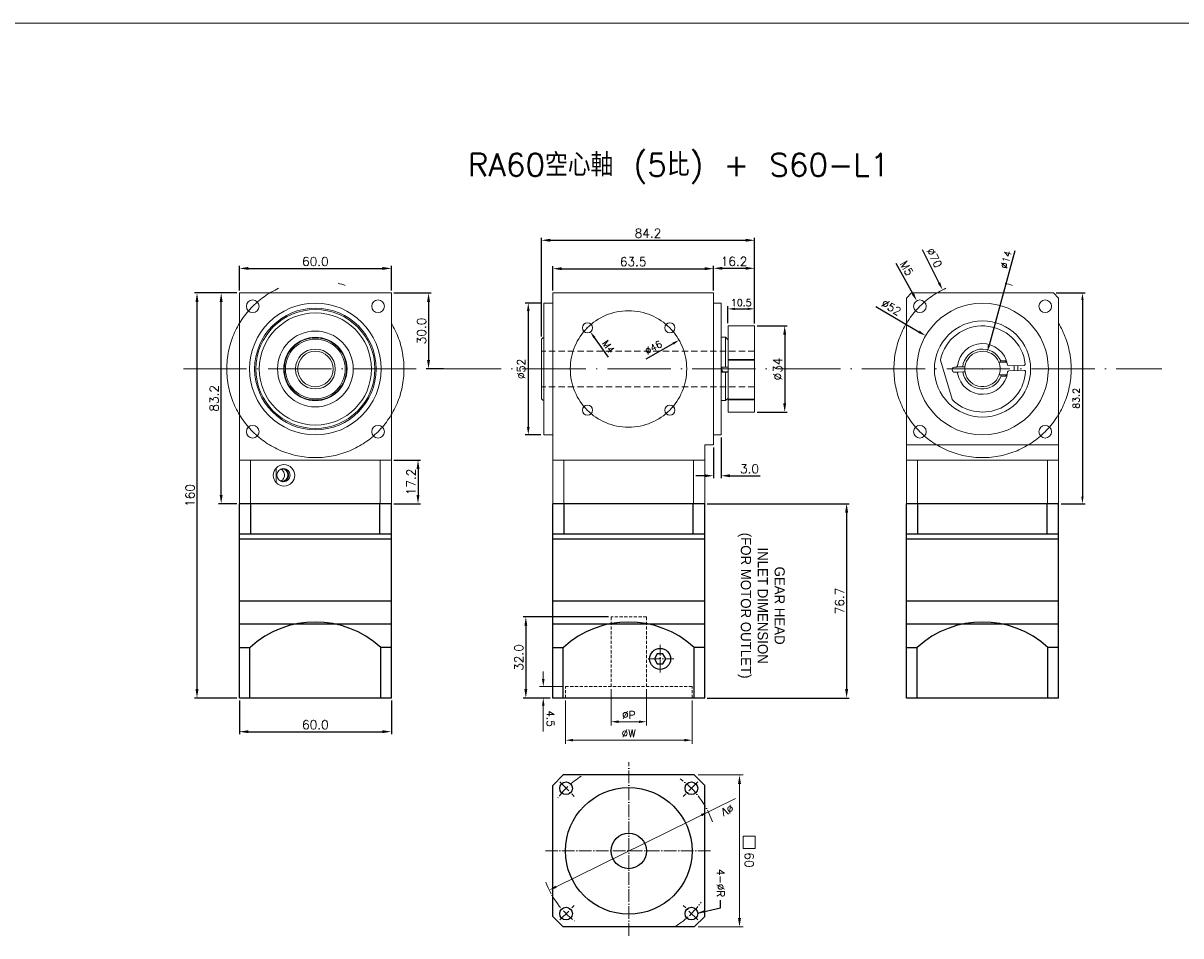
# Model space of a CAD drawing. Extents: x -144 to 2210, y -153 to 993.
# Tile 3 of 9: x 810 to 1267, y 51 to 412. Entities that reach past the tile are written whole.
import ezdxf

# ---------------------------------------------------------------- set-up
doc = ezdxf.new("R2010")
doc.units = 0
doc.header["$LTSCALE"] = 10
doc.header["$MEASUREMENT"] = 0
doc.header["$PDMODE"] = 3
doc.header["$PDSIZE"] = 6
doc.linetypes.add('CEN', pattern=[0.67, 0.5, -0.08, 0.01, -0.08])
doc.linetypes.add('HIDDEN', pattern=[0.375, 0.25, -0.125])
doc.layers.get('0').update_dxf_attribs({"linetype": 'CONTINUOUS'})
doc.layers.get('DEFPOINTS').update_dxf_attribs({"linetype": 'CONTINUOUS'})
for name, color, linetype, lineweight in [('CEN', 6, 'CEN', 15), ('DASH', 2, 'HIDDEN', 15), ('DIM', 4, 'CONTINUOUS', 15), ('HATCH', 2, 'CONTINUOUS', 18)]:
    doc.layers.add(name, color=color, linetype=linetype, lineweight=lineweight)
doc.styles.get("Standard").update_dxf_attribs({"font": 'TXT.shx', "bigfont": 'chineset.shx'})
doc.dimstyles.new('002', dxfattribs={"dimscale": 1.1, "dimtxt": 2.5, "dimasz": 2.5, "dimexe": 1, "dimexo": 1, "dimgap": 1, "dimtad": 1, "dimdsep": 46, "dimtxsty": 'Standard', "dimcen": 0.09, "dimadec": 1, "dimazin": 2, "dimtfac": 1, "dimtofl": 0, "dimtmove": 0, "dimatfit": 3, "dimfxl": 0, "dimtolj": 1, "dimtzin": 0, "dimarcsym": 0})
doc.dimstyles.new('RA60', dxfattribs={"dimscale": 1.25, "dimtxt": 2.5, "dimasz": 2.5, "dimexe": 1, "dimexo": 1, "dimgap": 1, "dimtad": 1, "dimdsep": 46, "dimtxsty": 'Standard', "dimcen": 0, "dimadec": 0, "dimazin": 2, "dimtfac": 1, "dimtofl": 0, "dimtmove": 0, "dimatfit": 3, "dimfxl": 0, "dimtolj": 1, "dimtzin": 0, "dimarcsym": 0})
doc.dimstyles.get("Standard").update_dxf_attribs({"dimtxt": 3.5, "dimasz": 3.5, "dimexe": 1, "dimexo": 1, "dimgap": 1, "dimtad": 1, "dimdec": 1, "dimzin": 0, "dimdsep": 46, "dimtxsty": 'Standard', "dimcen": 0, "dimadec": 0, "dimazin": 0, "dimtfac": 1, "dimtdec": 1, "dimtofl": 0, "dimtmove": 0, "dimatfit": 3, "dimfxl": 0, "dimtolj": 1, "dimtzin": 0, "dimarcsym": 0})

# ---------------------------------------------------------------- blocks, each defined once
blk = doc.blocks.new('*D23')
at = {"layer": 'DEFPOINTS', "color": 0}
for p in [(1041.97, 177.33), (1008.33, 145.33), (1018.97, 145.33)]:
    blk.add_point(p, dxfattribs=at)
at = {"layer": 'DIM', "color": 0, "lineweight": -2}
for p, q in [((1040.97, 177.33), (1007.33, 177.33)), ((1008.33, 173.83), (1008.33, 148.83)), ((1017.97, 145.33), (1007.33, 145.33))]:
    blk.add_line(p, q, dxfattribs=at)
at = {"layer": 'DIM', "color": 0}
for points in [[(1007.74, 173.83), (1008.91, 173.83), (1008.33, 177.33)], [(1007.74, 148.83), (1008.91, 148.83), (1008.33, 145.33)]]:
    blk.add_solid(points, dxfattribs=at)
at = {"layer": 'DIM', "color": 0, "insert": (1005.58, 161.33), "char_height": 3.5, "attachment_point": 5, "rotation": 90}
blk.add_mtext('\\A1;32.0', dxfattribs=at)
blk = doc.blocks.new('*D24')
at = {"layer": 'DEFPOINTS', "color": 0}
for p in [(1078.97, 222.03), (1078.97, 145.33), (1135.02, 145.33)]:
    blk.add_point(p, dxfattribs=at)
at = {"layer": 'DIM', "color": 0, "lineweight": -2}
for p, q in [((1079.97, 222.03), (1136.02, 222.03)), ((1135.02, 218.53), (1135.02, 148.83)), ((1079.97, 145.33), (1136.02, 145.33))]:
    blk.add_line(p, q, dxfattribs=at)
at = {"layer": 'DIM', "color": 0}
for points in [[(1134.44, 218.53), (1135.6, 218.53), (1135.02, 222.03)], [(1134.44, 148.83), (1135.6, 148.83), (1135.02, 145.33)]]:
    blk.add_solid(points, dxfattribs=at)
at = {"layer": 'DIM', "color": 0, "insert": (1132.27, 183.68), "char_height": 3.5, "attachment_point": 5, "rotation": 90}
blk.add_mtext('\\A1;76.7', dxfattribs=at)
blk = doc.blocks.new('*D117')
at = {"layer": 'DEFPOINTS', "color": 0}
for p in [(1166.25, 288.35), (1211.14, 262.1)]:
    blk.add_point(p, dxfattribs=at)
at = {"layer": 'HATCH', "color": 0, "lineweight": -2}
blk.add_line((1146.57, 299.85), (1163.55, 289.92), dxfattribs=at)
at = {"layer": 'HATCH', "color": 0}
blk.add_solid([(1163.82, 290.37), (1163.29, 289.47), (1166.25, 288.35)], dxfattribs=at)
at = {"layer": 'HATCH', "color": 0, "insert": (1152.67, 299.55), "char_height": 3.125, "attachment_point": 5, "rotation": 329.6897}
blk.add_mtext('\\A1;∅52', dxfattribs=at)
blk = doc.blocks.new('*D122')
at = {"layer": 'DEFPOINTS', "color": 0}
for p in [(1015.47, 301.23), (1009.29, 249.23), (1015.47, 249.23)]:
    blk.add_point(p, dxfattribs=at)
at = {"layer": 'HATCH', "color": 0, "lineweight": -2}
for p, q in [((1014.22, 301.23), (1008.04, 301.23)), ((1009.29, 298.1), (1009.29, 252.35)), ((1014.22, 249.23), (1008.04, 249.23))]:
    blk.add_line(p, q, dxfattribs=at)
at = {"layer": 'HATCH', "color": 0}
for points in [[(1008.76, 298.1), (1009.81, 298.1), (1009.29, 301.23)], [(1008.76, 252.35), (1009.81, 252.35), (1009.29, 249.23)]]:
    blk.add_solid(points, dxfattribs=at)
at = {"layer": 'HATCH', "color": 0, "insert": (1006.47, 275.23), "char_height": 3.125, "attachment_point": 5, "rotation": 90}
blk.add_mtext('\\A1;%%c52', dxfattribs=at)
blk = doc.blocks.new('*D127')
at = {"layer": 'DEFPOINTS', "color": 0}
for p in [(1172.91, 306.46), (1204.48, 243.99)]:
    blk.add_point(p, dxfattribs=at)
at = {"layer": 'HATCH', "color": 0, "lineweight": -2}
blk.add_line((1164.84, 322.43), (1171.5, 309.25), dxfattribs=at)
at = {"layer": 'HATCH', "color": 0}
blk.add_solid([(1171.97, 309.49), (1171.04, 309.02), (1172.91, 306.46)], dxfattribs=at)
at = {"layer": 'HATCH', "color": 0, "insert": (1169.68, 319.09), "char_height": 3.125, "attachment_point": 5, "rotation": 296.8087}
blk.add_mtext('\\A1;∅70', dxfattribs=at)
blk = doc.blocks.new('*D92')
at = {"layer": 'DEFPOINTS', "color": 0}
for p in [(1162.73, 302.16), (1165.17, 297.79)]:
    blk.add_point(p, dxfattribs=at)
at = {"layer": 'HATCH', "color": 0, "lineweight": -2}
blk.add_line((1154.43, 317.01), (1161.2, 304.88), dxfattribs=at)
at = {"layer": 'HATCH', "color": 0}
blk.add_solid([(1161.66, 305.14), (1160.75, 304.63), (1162.73, 302.16)], dxfattribs=at)
at = {"layer": 'HATCH', "color": 0, "insert": (1158.76, 315.02), "char_height": 3.125, "attachment_point": 5, "rotation": 299.1914}
blk.add_mtext('\\A1;M5', dxfattribs=at)
blk = doc.blocks.new('*D129')
at = {"layer": 'DEFPOINTS', "color": 0}
for p in [(1216.7, 305.23), (1218.7, 222.03), (1228.16, 222.03)]:
    blk.add_point(p, dxfattribs=at)
at = {"layer": 'HATCH', "color": 0, "lineweight": -2}
for p, q in [((1217.8, 305.23), (1229.26, 305.23)), ((1228.16, 302.48), (1228.16, 224.78)), ((1219.8, 222.03), (1229.26, 222.03))]:
    blk.add_line(p, q, dxfattribs=at)
at = {"layer": 'HATCH', "color": 0}
for points in [[(1227.71, 302.48), (1228.62, 302.48), (1228.16, 305.23)], [(1227.71, 224.78), (1228.62, 224.78), (1228.16, 222.03)]]:
    blk.add_solid(points, dxfattribs=at)
at = {"layer": 'HATCH', "color": 0, "insert": (1225.69, 263.63), "char_height": 2.75, "attachment_point": 5, "rotation": 90}
blk.add_mtext('\\A1;83.2', dxfattribs=at)
blk = doc.blocks.new('*D132')
at = {"layer": 'DEFPOINTS', "color": 0}
for p in [(1068.86, 286.6), (1028.89, 263.85)]:
    blk.add_point(p, dxfattribs=at)
at = {"layer": 'HATCH', "color": 0, "lineweight": -2}
blk.add_line((1055.8, 279.17), (1066.47, 285.24), dxfattribs=at)
at = {"layer": 'HATCH', "color": 0}
blk.add_solid([(1066.25, 285.64), (1066.7, 284.84), (1068.86, 286.6)], dxfattribs=at)
at = {"layer": 'HATCH', "color": 0, "insert": (1058.72, 283.68), "char_height": 2.75, "attachment_point": 5, "rotation": 29.649}
blk.add_mtext('\\A1;∅46', dxfattribs=at)
blk = doc.blocks.new('*D93')
at = {"layer": 'DEFPOINTS', "color": 0}
for p in [(1031.44, 293.11), (1033.78, 289.86)]:
    blk.add_point(p, dxfattribs=at)
at = {"layer": 'HATCH', "color": 0, "lineweight": -2}
for p, q in [((1032.51, 291.49), (1032.71, 291.49)), ((1032.61, 291.39), (1032.61, 291.59)), ((1040.93, 279.88), (1035.38, 287.63))]:
    blk.add_line(p, q, dxfattribs=at)
at = {"layer": 'HATCH', "color": 0}
blk.add_solid([(1035.75, 287.9), (1035.01, 287.36), (1033.78, 289.86)], dxfattribs=at)
at = {"layer": 'HATCH', "color": 0, "insert": (1040.97, 284.08), "char_height": 2.75, "attachment_point": 5, "rotation": 305.6457}
blk.add_mtext('\\A1;M4', dxfattribs=at)
blk = doc.blocks.new('*D153')
at = {"layer": 'DEFPOINTS', "color": 0}
for p in [(1190.55, 281.98), (1186.85, 268.47)]:
    blk.add_point(p, dxfattribs=at)
at = {"layer": 'HATCH', "color": 0, "lineweight": -2}
for p, q in [((1201.49, 321.85), (1191.28, 284.63)), ((1188.6, 275.23), (1188.8, 275.23)), ((1188.7, 275.13), (1188.7, 275.32))]:
    blk.add_line(p, q, dxfattribs=at)
at = {"layer": 'HATCH', "color": 0}
blk.add_solid([(1190.83, 284.75), (1191.72, 284.51), (1190.55, 281.98)], dxfattribs=at)
at = {"layer": 'HATCH', "color": 0, "insert": (1197.96, 318.35), "char_height": 2.75, "attachment_point": 5, "rotation": 74.6605}
blk.add_mtext('\\A1;∅14', dxfattribs=at)
blk = doc.blocks.new('*D154')
at = {"layer": 'DEFPOINTS', "color": 0}
for p in [(1098.67, 298.96), (1088.17, 292.23), (1098.67, 292.23)]:
    blk.add_point(p, dxfattribs=at)
at = {"layer": 'HATCH', "color": 0, "lineweight": -2}
for p, q in [((1088.17, 293.33), (1088.17, 300.06)), ((1090.92, 298.96), (1095.92, 298.96)), ((1098.67, 293.33), (1098.67, 300.06))]:
    blk.add_line(p, q, dxfattribs=at)
at = {"layer": 'HATCH', "color": 0}
for points in [[(1090.92, 299.41), (1090.92, 298.5), (1088.17, 298.96)], [(1095.92, 299.41), (1095.92, 298.5), (1098.67, 298.96)]]:
    blk.add_solid(points, dxfattribs=at)
at = {"layer": 'HATCH', "color": 0, "insert": (1093.42, 301.43), "char_height": 2.75, "attachment_point": 5}
blk.add_mtext('\\A1;10.5', dxfattribs=at)
blk = doc.blocks.new('*D157')
at = {"layer": 'DEFPOINTS', "color": 0}
for p in [(1098.67, 326.04), (1098.67, 292.23), (1014.47, 287.03)]:
    blk.add_point(p, dxfattribs=at)
at = {"layer": 'DIM', "color": 0, "lineweight": -2}
for p, q in [((1014.47, 288.03), (1014.47, 327.04)), ((1017.97, 326.04), (1095.17, 326.04)), ((1098.67, 293.23), (1098.67, 327.04))]:
    blk.add_line(p, q, dxfattribs=at)
at = {"layer": 'DIM', "color": 0}
for points in [[(1017.97, 326.62), (1017.97, 325.46), (1014.47, 326.04)], [(1095.17, 326.62), (1095.17, 325.46), (1098.67, 326.04)]]:
    blk.add_solid(points, dxfattribs=at)
at = {"layer": 'DIM', "color": 0, "insert": (1056.57, 328.79), "char_height": 3.5, "attachment_point": 5}
blk.add_mtext('\\A1;84.2', dxfattribs=at)
blk = doc.blocks.new('*D159')
at = {"layer": 'DEFPOINTS', "color": 0}
for p in [(1098.67, 292.23), (1098.67, 258.23), (1110.56, 258.23)]:
    blk.add_point(p, dxfattribs=at)
at = {"layer": 'DIM', "color": 0, "lineweight": -2}
for p, q in [((1099.67, 292.23), (1111.56, 292.23)), ((1110.56, 288.73), (1110.56, 261.73)), ((1099.67, 258.23), (1111.56, 258.23))]:
    blk.add_line(p, q, dxfattribs=at)
at = {"layer": 'DIM', "color": 0}
for points in [[(1109.98, 288.73), (1111.15, 288.73), (1110.56, 292.23)], [(1109.98, 261.73), (1111.15, 261.73), (1110.56, 258.23)]]:
    blk.add_solid(points, dxfattribs=at)
at = {"layer": 'DIM', "color": 0, "insert": (1107.81, 275.23), "char_height": 3.5, "attachment_point": 5, "rotation": 90}
blk.add_mtext('\\A1;%%c34', dxfattribs=at)
blk = doc.blocks.new('*D160')
at = {"layer": 'DEFPOINTS', "color": 0}
for p in [(955.2, 305.23), (969.89, 275.23), (976.85, 275.23)]:
    blk.add_point(p, dxfattribs=at)
at = {"layer": 'DIM', "color": 0, "lineweight": -2}
for p, q in [((956.2, 305.23), (970.89, 305.23)), ((969.89, 301.73), (969.89, 278.73)), ((975.85, 275.23), (968.89, 275.23))]:
    blk.add_line(p, q, dxfattribs=at)
at = {"layer": 'DIM', "color": 0}
for points in [[(969.31, 301.73), (970.47, 301.73), (969.89, 305.23)], [(969.31, 278.73), (970.47, 278.73), (969.89, 275.23)]]:
    blk.add_solid(points, dxfattribs=at)
at = {"layer": 'DIM', "color": 0, "insert": (967.14, 290.23), "char_height": 3.5, "attachment_point": 5, "rotation": 90}
blk.add_mtext('\\A1;30.0', dxfattribs=at)
blk = doc.blocks.new('*D161')
at = {"layer": 'DEFPOINTS', "color": 0}
for p in [(1082.47, 314.82), (1018.97, 305.23), (1082.47, 305.23)]:
    blk.add_point(p, dxfattribs=at)
at = {"layer": 'DIM', "color": 0, "lineweight": -2}
for p, q in [((1018.97, 306.23), (1018.97, 315.82)), ((1082.47, 306.23), (1082.47, 315.82)), ((1022.47, 314.82), (1078.97, 314.82))]:
    blk.add_line(p, q, dxfattribs=at)
at = {"layer": 'DIM', "color": 0}
for points in [[(1022.47, 315.41), (1022.47, 314.24), (1018.97, 314.82)], [(1078.97, 315.41), (1078.97, 314.24), (1082.47, 314.82)]]:
    blk.add_solid(points, dxfattribs=at)
at = {"layer": 'DIM', "color": 0, "insert": (1050.72, 317.57), "char_height": 3.5, "attachment_point": 5}
blk.add_mtext('\\A1;63.5', dxfattribs=at)
blk = doc.blocks.new('*D162')
at = {"layer": 'DEFPOINTS', "color": 0}
for p in [(1098.67, 314.97), (1082.47, 305.23), (1098.67, 292.23)]:
    blk.add_point(p, dxfattribs=at)
at = {"layer": 'DIM', "color": 0, "lineweight": -2}
for p, q in [((1082.47, 306.23), (1082.47, 315.97)), ((1098.67, 293.23), (1098.67, 315.97)), ((1085.97, 314.97), (1095.17, 314.97))]:
    blk.add_line(p, q, dxfattribs=at)
at = {"layer": 'DIM', "color": 0}
for points in [[(1085.97, 315.55), (1085.97, 314.39), (1082.47, 314.97)], [(1095.17, 315.55), (1095.17, 314.39), (1098.67, 314.97)]]:
    blk.add_solid(points, dxfattribs=at)
at = {"layer": 'DIM', "color": 0, "insert": (1090.57, 317.72), "char_height": 3.5, "attachment_point": 5}
blk.add_mtext('\\A1;16.2', dxfattribs=at)
blk = doc.blocks.new('*D163')
at = {"layer": 'DEFPOINTS', "color": 0}
for p in [(955.2, 314.93), (895.2, 305.23), (955.2, 305.23)]:
    blk.add_point(p, dxfattribs=at)
at = {"layer": 'DIM', "color": 0, "lineweight": -2}
for p, q in [((895.2, 306.23), (895.2, 315.93)), ((955.2, 306.23), (955.2, 315.93)), ((898.7, 314.93), (951.7, 314.93))]:
    blk.add_line(p, q, dxfattribs=at)
at = {"layer": 'DIM', "color": 0}
for points in [[(898.7, 315.51), (898.7, 314.34), (895.2, 314.93)], [(951.7, 315.51), (951.7, 314.34), (955.2, 314.93)]]:
    blk.add_solid(points, dxfattribs=at)
at = {"layer": 'DIM', "color": 0, "insert": (925.2, 317.68), "char_height": 3.5, "attachment_point": 5}
blk.add_mtext('\\A1;60.0', dxfattribs=at)
blk = doc.blocks.new('*D164')
at = {"layer": 'DEFPOINTS', "color": 0}
for p in [(1085.47, 249.23), (1082.47, 245.23), (1085.47, 233.07)]:
    blk.add_point(p, dxfattribs=at)
at = {"layer": 'DIM', "color": 0, "lineweight": -2}
for p, q in [((1085.47, 248.23), (1085.47, 232.07)), ((1082.47, 244.23), (1082.47, 232.07)), ((1078.97, 233.07), (1075.47, 233.07)), ((1088.97, 233.07), (1100.89, 233.07))]:
    blk.add_line(p, q, dxfattribs=at)
at = {"layer": 'DIM', "color": 0}
for points in [[(1078.97, 233.65), (1078.97, 232.49), (1082.47, 233.07)], [(1088.97, 233.65), (1088.97, 232.49), (1085.47, 233.07)]]:
    blk.add_solid(points, dxfattribs=at)
at = {"layer": 'DIM', "color": 0, "insert": (1096.68, 235.82), "char_height": 3.5, "attachment_point": 5}
blk.add_mtext('\\A1;3.0', dxfattribs=at)
blk = doc.blocks.new('*D165')
at = {"layer": 'DEFPOINTS', "color": 0}
for p in [(895.2, 305.23), (878.43, 145.33), (895.2, 145.33)]:
    blk.add_point(p, dxfattribs=at)
at = {"layer": 'DIM', "color": 0, "lineweight": -2}
for p, q in [((894.2, 305.23), (877.43, 305.23)), ((878.43, 301.73), (878.43, 148.83)), ((894.2, 145.33), (877.43, 145.33))]:
    blk.add_line(p, q, dxfattribs=at)
at = {"layer": 'DIM', "color": 0}
for points in [[(877.85, 301.73), (879.02, 301.73), (878.43, 305.23)], [(877.85, 148.83), (879.02, 148.83), (878.43, 145.33)]]:
    blk.add_solid(points, dxfattribs=at)
at = {"layer": 'DIM', "color": 0, "insert": (875.68, 225.28), "char_height": 3.5, "attachment_point": 5, "rotation": 90}
blk.add_mtext('\\A1;160', dxfattribs=at)
blk = doc.blocks.new('*D166')
at = {"layer": 'DEFPOINTS', "color": 0}
for p in [(895.2, 145.33), (955.2, 145.33), (955.2, 132.04)]:
    blk.add_point(p, dxfattribs=at)
at = {"layer": 'DIM', "color": 0, "lineweight": -2}
for p, q in [((895.2, 144.33), (895.2, 131.04)), ((955.2, 144.33), (955.2, 131.04)), ((898.7, 132.04), (951.7, 132.04))]:
    blk.add_line(p, q, dxfattribs=at)
at = {"layer": 'DIM', "color": 0}
for points in [[(898.7, 132.62), (898.7, 131.45), (895.2, 132.04)], [(951.7, 132.62), (951.7, 131.45), (955.2, 132.04)]]:
    blk.add_solid(points, dxfattribs=at)
at = {"layer": 'DIM', "color": 0, "insert": (925.2, 134.79), "char_height": 3.5, "attachment_point": 5}
blk.add_mtext('\\A1;60.0', dxfattribs=at)
blk = doc.blocks.new('*D211')
at = {"layer": 'DEFPOINTS', "color": 0}
for p in [(887.98, 305.23), (895.2, 305.23), (895.2, 222.03)]:
    blk.add_point(p, dxfattribs=at)
at = {"layer": 'DIM', "color": 0, "lineweight": -2}
for p, q in [((894.2, 305.23), (886.98, 305.23)), ((887.98, 225.53), (887.98, 301.73)), ((894.2, 222.03), (886.98, 222.03))]:
    blk.add_line(p, q, dxfattribs=at)
at = {"layer": 'DIM', "color": 0}
for points in [[(887.4, 301.73), (888.56, 301.73), (887.98, 305.23)], [(887.4, 225.53), (888.56, 225.53), (887.98, 222.03)]]:
    blk.add_solid(points, dxfattribs=at)
at = {"layer": 'DIM', "color": 0, "insert": (885.23, 263.63), "char_height": 3.5, "attachment_point": 5, "rotation": 90}
blk.add_mtext('\\A1;83.2', dxfattribs=at)
blk = doc.blocks.new('*D212')
at = {"layer": 'DEFPOINTS', "color": 0}
for p in [(955.2, 239.23), (955.2, 222.03), (965.73, 222.03)]:
    blk.add_point(p, dxfattribs=at)
at = {"layer": 'DIM', "color": 0, "lineweight": -2}
for p, q in [((956.2, 239.23), (966.73, 239.23)), ((965.73, 235.73), (965.73, 225.53)), ((956.2, 222.03), (966.73, 222.03))]:
    blk.add_line(p, q, dxfattribs=at)
at = {"layer": 'DIM', "color": 0}
for points in [[(965.15, 235.73), (966.32, 235.73), (965.73, 239.23)], [(965.15, 225.53), (966.32, 225.53), (965.73, 222.03)]]:
    blk.add_solid(points, dxfattribs=at)
at = {"layer": 'DIM', "color": 0, "insert": (962.98, 230.63), "char_height": 3.5, "attachment_point": 5, "rotation": 90}
blk.add_mtext('\\A1;17.2', dxfattribs=at)

msp = doc.modelspace()

# ---------------------------------------------------------------- linework, layer by layer
at = {"color": 7, "linetype": 'Continuous', "lineweight": 15}
for p, q in [((895.198, 305.225), (955.198, 305.225)), ((895.198, 239.225), (895.198, 305.225)), ((955.198, 305.225), (955.198, 239.225)), ((1082.473, 305.225), (1018.973, 305.225)), ((1018.973, 305.225), (1018.973, 239.225)), ((1082.473, 305.225), (1082.473, 245.225)), ((1160.697, 305.225), (1158.697, 303.225)), ((1158.697, 303.225), (1158.697, 245.225)), ((1216.697, 305.225), (1160.697, 305.225)), ((1216.697, 305.225), (1218.697, 303.225)), ((1218.697, 245.225), (1218.697, 303.225)), ((1018.973, 301.225), (1015.473, 301.225)), ((1015.473, 275.225), (1015.473, 301.225)), ((1085.473, 301.225), (1082.473, 301.225)), ((1085.473, 301.225), (1085.473, 249.225)), ((1098.673, 292.225), (1088.173, 292.225)), ((1088.173, 278.939), (1088.173, 292.225)), ((1098.673, 278.939), (1098.673, 292.225)), ((1014.973, 287.525), (1014.473, 287.025)), ((1014.473, 274.959), (1014.473, 287.025)), ((1015.473, 287.525), (1014.973, 287.525)), ((1087.173, 287.725), (1085.473, 287.725)), ((1088.173, 286.725), (1087.173, 287.725)), ((1087.173, 275.944), (1087.173, 287.725)), ((1088.173, 278.939), (1098.673, 278.939)), ((1088.173, 278.688), (1088.173, 278.939)), ((1098.673, 278.688), (1098.673, 278.939)), ((1014.473, 263.425), (1014.473, 274.959)), ((1015.473, 249.225), (1015.473, 275.225)), ((1087.173, 275.944), (1085.673, 275.944)), ((1085.673, 275.944), (1085.673, 273.944)), ((1088.173, 278.688), (1098.673, 278.688)), ((1088.173, 278.688), (1088.173, 263.319)), ((1098.673, 278.688), (1098.673, 263.319)), ((1172.116, 278.688), (1176.648, 263.319)), ((1177.675, 275.95), (1178.283, 275.965)), ((1178.68, 276), (1178.438, 275.994)), ((1178.727, 276.001), (1178.767, 276.406)), ((1180.874, 276.049), (1179.23, 276.012)), ((1198.32, 277.943), (1195.792, 277.886)), ((1197.641, 278.428), (1195.899, 278.389)), ((1198.32, 277.943), (1197.641, 278.428)), ((1205.098, 276.636), (1199.061, 276.485)), ((1205.148, 274.637), (1199.111, 274.486)), ((1085.673, 274.069), (1088.173, 274.069)), ((1085.673, 273.944), (1087.173, 273.944)), ((1087.173, 262.725), (1087.173, 273.944)), ((1177.493, 273.972), (1178.726, 274)), ((1177.725, 273.951), (1178.333, 273.966)), ((1178.772, 274.001), (1179.275, 274.012)), ((1178.838, 273.55), (1178.772, 274.001)), ((1179.275, 274.012), (1180.919, 274.05)), ((1198.433, 272.945), (1195.905, 272.888)), ((1197.776, 272.43), (1196.034, 272.39)), ((1197.776, 272.43), (1198.433, 272.945)), ((1014.473, 263.425), (1014.973, 262.925)), ((1014.973, 262.925), (1015.473, 262.925)), ((1085.473, 262.725), (1087.173, 262.725)), ((1087.173, 262.725), (1088.173, 263.725)), ((1088.173, 263.319), (1098.673, 263.319)), ((1088.173, 263.104), (1088.173, 263.319)), ((1088.173, 263.104), (1098.673, 263.104)), ((1088.173, 258.225), (1088.173, 263.104)), ((1098.673, 263.104), (1098.673, 263.319)), ((1098.673, 258.225), (1098.673, 263.104)), ((1088.173, 258.225), (1098.673, 258.225)), ((1015.473, 249.225), (1018.973, 249.225)), ((1082.473, 249.225), (1085.473, 249.225)), ((1082.473, 245.225), (1078.973, 245.225)), ((1078.973, 239.225), (1078.973, 245.225)), ((1158.697, 245.225), (1218.697, 245.225)), ((1158.697, 239.225), (1158.697, 245.225)), ((1218.697, 239.225), (1218.697, 245.225)), ((895.198, 239.225), (895.198, 222.025)), ((955.198, 239.225), (895.198, 239.225)), ((899.58, 239.225), (899.58, 222.025)), ((950.815, 239.225), (899.58, 239.225)), ((950.815, 239.225), (950.815, 222.025)), ((955.198, 239.225), (955.198, 222.025)), ((1018.973, 239.225), (1018.973, 222.025)), ((1078.973, 239.225), (1018.973, 239.225)), ((1023.355, 239.225), (1023.355, 222.025)), ((1074.591, 239.225), (1023.355, 239.225)), ((1074.591, 239.225), (1074.591, 222.025)), ((1078.973, 239.225), (1078.973, 222.025)), ((1158.697, 239.225), (1158.697, 222.025)), ((1218.697, 239.225), (1158.697, 239.225)), ((1163.079, 239.225), (1163.079, 222.025)), ((1214.315, 239.225), (1163.079, 239.225)), ((1214.315, 239.225), (1214.315, 222.025)), ((1218.697, 239.225), (1218.697, 222.025)), ((909.711, 236.147), (909.711, 230.304)), ((895.198, 222.025), (899.58, 222.025)), ((899.58, 222.025), (950.815, 222.025)), ((950.815, 222.025), (955.198, 222.025)), ((1018.973, 222.025), (1023.355, 222.025)), ((1023.355, 222.025), (1074.591, 222.025)), ((1074.591, 222.025), (1078.973, 222.025)), ((1158.697, 222.025), (1163.079, 222.025)), ((1163.079, 222.025), (1214.315, 222.025)), ((1214.315, 222.025), (1218.697, 222.025))]:
    msp.add_line(p, q, dxfattribs=at)
at = {"color": 8, "linetype": 'Continuous', "lineweight": 15}
msp.add_line((908.554, 232.984), (908.554, 233.467), dxfattribs=at)
for p, q in [((895.198, 183.525), (895.198, 222.025)), ((955.198, 222.025), (895.198, 222.025)), ((899.698, 210.025), (899.698, 222.025)), ((950.698, 210.025), (950.698, 222.025)), ((955.198, 183.525), (955.198, 222.025)), ((1018.973, 183.525), (1018.973, 222.025)), ((1078.973, 222.025), (1018.973, 222.025)), ((1023.473, 210.025), (1023.473, 222.025)), ((1074.473, 210.025), (1074.473, 222.025)), ((1078.973, 183.525), (1078.973, 222.025)), ((1158.697, 183.525), (1158.697, 222.025)), ((1218.697, 222.025), (1158.697, 222.025)), ((1163.197, 210.025), (1163.197, 222.025)), ((1214.197, 210.025), (1214.197, 222.025)), ((1218.697, 183.525), (1218.697, 222.025)), ((955.198, 210.025), (895.198, 210.025)), ((955.198, 208.025), (895.198, 208.025)), ((1078.973, 210.025), (1018.973, 210.025)), ((1078.973, 208.025), (1018.973, 208.025)), ((1218.697, 210.025), (1158.697, 210.025)), ((1218.697, 208.025), (1158.697, 208.025)), ((955.198, 183.525), (895.198, 183.525)), ((895.198, 145.325), (895.198, 183.525)), ((955.198, 145.325), (955.198, 183.525)), ((1018.973, 145.325), (1018.973, 183.525)), ((1078.973, 183.525), (1018.973, 183.525)), ((1078.973, 145.325), (1078.973, 183.525)), ((1218.697, 183.525), (1158.697, 183.525)), ((1158.697, 145.325), (1158.697, 183.525)), ((1218.697, 145.325), (1218.697, 183.525)), ((955.198, 174.525), (895.198, 174.525)), ((1078.973, 174.525), (1018.973, 174.525)), ((1218.697, 174.525), (1158.697, 174.525)), ((895.198, 165.325), (899.336, 165.325)), ((899.336, 145.325), (899.336, 165.325)), ((951.059, 145.325), (951.059, 165.325)), ((955.198, 165.325), (951.059, 165.325)), ((1018.973, 165.325), (1023.111, 165.325)), ((1023.111, 145.325), (1023.111, 165.325)), ((1074.834, 145.325), (1074.834, 165.325)), ((1078.973, 165.325), (1074.834, 165.325)), ((1158.697, 165.325), (1162.835, 165.325)), ((1162.835, 145.325), (1162.835, 165.325)), ((1214.558, 145.325), (1214.558, 165.325)), ((1218.697, 165.325), (1214.558, 165.325)), ((955.198, 145.325), (895.198, 145.325)), ((1078.973, 145.325), (1018.973, 145.325)), ((1218.697, 145.325), (1158.697, 145.325)), ((1023.111, 114.948), (1018.973, 110.81)), ((1074.834, 114.948), (1023.111, 114.948)), ((1078.973, 110.81), (1074.834, 114.948)), ((1018.973, 59.087), (1018.973, 110.81)), ((1078.973, 59.087), (1078.973, 110.81)), ((1023.111, 54.948), (1018.973, 59.087)), ((1074.834, 54.948), (1023.111, 54.948)), ((1078.973, 59.087), (1074.834, 54.948))]:
    msp.add_line(p, q)
at = {"color": 7, "linetype": 'Continuous', "lineweight": 15, "flags": 128}
for points in [[(1088.173, 275.967), (1087.919, 275.961), (1087.173, 275.944)], [(1179.23, 276.012), (1179.19, 276.011), (1178.727, 276.001)], [(1087.173, 273.944), (1087.919, 273.961), (1088.173, 273.967)]]:
    msp.add_lwpolyline(points, dxfattribs=at)
msp.add_lwpolyline([(1059.141, 160.775), (1060.257, 158.843), (1062.489, 158.843), (1063.604, 160.775), (1062.489, 162.708), (1060.257, 162.708)], close=True)
at = {"color": 7, "linetype": 'Continuous', "lineweight": 15}
for centre, radius in [((900.449, 299.974), 2.5), ((949.946, 299.974), 2.5), ((1163.948, 299.974), 2.5), ((1213.446, 299.974), 2.5), ((925.198, 275.225), 26), ((925.198, 275.225), 24), ((925.198, 275.225), 23.5), ((925.198, 275.225), 22.145), ((1188.697, 275.225), 26), ((1032.709, 291.489), 2), ((1065.236, 291.489), 2), ((1188.697, 275.225), 19), ((925.198, 275.225), 14.962), ((925.198, 275.225), 12.5), ((925.198, 275.225), 12.3), ((925.198, 275.225), 11.8), ((925.198, 275.225), 7.866), ((925.198, 275.225), 7), ((1032.709, 258.962), 2), ((1065.236, 258.962), 2), ((900.449, 250.477), 2.5), ((949.946, 250.477), 2.5), ((1163.948, 250.477), 2.5), ((1213.446, 250.477), 2.5), ((912.798, 233.225), 4.25), ((912.589, 233.328), 2.595)]:
    msp.add_circle(centre, radius, dxfattribs=at)
for centre, radius in [((1061.373, 160.775), 4.15), ((1024.224, 109.697), 2.5), ((1048.973, 84.948), 25), ((1073.722, 109.697), 2.5), ((1048.973, 84.948), 7), ((1024.224, 60.2), 2.5), ((1073.722, 60.2), 2.5)]:
    msp.add_circle(centre, radius)
for centre, radius, start, end in [((1188.697, 275.225), 17, 6.64828, 167.38379), ((1188.697, 275.225), 10, 9.64558, 173.21916), ((1172.595, 278.829), 0.5, 167.38379, 196.43237), ((1188.697, 275.225), 7.866, 23.71339, 173.99005), ((1188.697, 275.225), 7, 22.2186, 173.08056), ((1177.7, 274.951), 1, 91.43237, 271.43237), ((1178.27, 276.465), 0.5, 271.43237, 353.21916), ((1188.697, 275.225), 7, 173.08056, 189.50698), ((1199.048, 276.985), 0.5, 189.64558, 271.43237), ((1199.123, 273.986), 0.5, 91.43237, 173.21916), ((1188.697, 275.225), 12.5, 356.8438, 6.02094), ((1188.697, 275.225), 14, 357.33633, 5.52841), ((1205.086, 277.136), 0.5, 271.43237, 6.64828), ((1205.161, 274.137), 0.5, 356.21646, 91.43237), ((1188.697, 275.225), 17, 225.48095, 356.21646), ((1178.345, 273.466), 0.5, 9.64558, 91.43237), ((1188.697, 275.225), 10, 189.64558, 353.21916), ((1188.697, 275.225), 7.866, 188.59749, 338.87414), ((1188.697, 275.225), 7, 189.50698, 340.36893), ((1177.128, 263.461), 0.5, 196.43237, 225.48095), ((911.857, 233.325), 2.5, 270.30142, 89.69858), ((912.084, 233.325), 2.601, 275.60325, 84.39675), ((912.531, 233.323), 4.517, 320.34332, 359.37489)]:
    msp.add_arc(centre, radius, start, end, dxfattribs=at)
for centre in [(925.198, 137.033), (1048.973, 137.033), (1188.697, 137.033)]:
    msp.add_arc(centre, 38.293, 47.63396, 132.36604)
for centre, start_param, end_param in [((1188.577, 280.536), 4.4017789, 4.4583685), ((1188.817, 269.915), 4.9664094, 5.022999)]:
    msp.add_ellipse(centre, major_axis=(-0.208, 9.199), ratio=0.8164966, start_param=start_param, end_param=end_param, dxfattribs=at)
for points, knots in [([(1086.061, 274.069), (1085.943, 274.296), (1085.697, 274.767), (1085.623, 275.451), (1085.735, 275.83), (1085.769, 275.944)], [0, 0, 0, 0, 0.3934112, 0.8174312, 1, 1, 1, 1]), ([(1086.169, 274.069), (1086.096, 274.159), (1085.843, 274.465), (1085.675, 274.988), (1085.7, 275.388), (1085.707, 275.507)], [0, 0, 0, 0, 0.22490591, 0.77015739, 1, 1, 1, 1]), ([(1180.874, 276.049), (1181.147, 276.055), (1181.438, 276.062), (1181.73, 276.068), (1181.748, 276.069)], [0, 0, 0, 0, 0.9376526, 1, 1, 1, 1]), ([(1195.177, 277.872), (1195.283, 277.875), (1195.489, 277.88), (1195.693, 277.884), (1195.792, 277.886)], [0, 0, 0, 0, 0.5165294, 1, 1, 1, 1]), ([(1195.29, 272.874), (1195.3, 272.9), (1195.319, 272.952), (1195.449, 273.355), (1195.594, 273.962), (1195.697, 274.746), (1195.704, 275.591), (1195.614, 276.387), (1195.458, 277.075), (1195.288, 277.597), (1195.189, 277.844), (1195.18, 277.866), (1195.177, 277.872)], [0, 0, 0, 0, 0.1026231, 0.2050815, 0.3117456, 0.4215939, 0.5270689, 0.6278391, 0.7300681, 0.8377704, 0.947388, 1, 1, 1, 1]), ([(1201.173, 274.537), (1201.183, 274.738), (1201.207, 275.198), (1201.187, 275.92), (1201.142, 276.355), (1201.123, 276.537)], [0, 0, 0, 0, 0.3114204, 0.7131817, 1, 1, 1, 1]), ([(1181.793, 274.069), (1181.775, 274.069), (1181.483, 274.062), (1181.192, 274.056), (1180.919, 274.05)], [0, 0, 0, 0, 0.0623474, 1, 1, 1, 1]), ([(1195.29, 272.874), (1195.396, 272.876), (1195.602, 272.881), (1195.806, 272.885), (1195.905, 272.888)], [0, 0, 0, 0, 0.5165292, 1, 1, 1, 1]), ([(911.488, 230.968), (911.597, 231.017), (911.819, 231.118), (912.21, 231.416), (912.602, 231.884), (912.898, 232.565), (913.002, 233.283), (912.921, 233.975), (912.695, 234.584), (912.384, 235.043), (912.05, 235.362), (911.771, 235.563), (911.598, 235.627), (911.53, 235.652)], [0, 0, 0, 0, 0.0798498, 0.164326, 0.291861, 0.3969303, 0.5024717, 0.5970131, 0.690584, 0.7935155, 0.8715854, 0.9497685, 1, 1, 1, 1])]:
    msp.add_open_spline(points, degree=3, knots=knots, dxfattribs=at)
at = {"layer": 'CEN', "color": 1, "linetype": 'CEN', "ltscale": 5}
msp.add_line((873.048, 275.225), (1259.524, 275.225), dxfattribs=at)
at = {"layer": 'CEN'}
for p, q in [((1061.373, 155.416), (1061.373, 166.376)), ((1056.602, 160.775), (1066.766, 160.775)), ((1048.973, 51.44), (1048.973, 120.045)), ((1021.731, 112.19), (1027.466, 106.455)), ((1076.214, 112.19), (1070.479, 106.455)), ((1081.201, 84.948), (1016.055, 84.948)), ((1021.731, 57.707), (1027.466, 63.442)), ((1076.214, 57.707), (1070.479, 63.442))]:
    msp.add_line(p, q, dxfattribs=at)
at = {"layer": 'CEN', "color": 1, "linetype": 'CEN', "ltscale": 30}
for centre, radius in [((925.198, 275.225), 35), ((1188.697, 275.225), 35), ((1048.874, 275.225), 23)]:
    msp.add_circle(centre, radius, dxfattribs=at)
at = {"layer": 'CEN'}
for start, end in [(122.45082, 144.17792), (19.16527, 54.56688), (200.54751, 232.30281), (302.1149, 324.7522)]:
    msp.add_arc((1048.973, 84.948), 35, start, end, dxfattribs=at)
at = {"layer": 'DASH', "ltscale": 0.5}
for p, q in [((1041.973, 149.825), (1041.973, 177.325)), ((1055.973, 177.325), (1041.973, 177.325)), ((1055.973, 149.825), (1055.973, 177.325)), ((1073.973, 149.825), (1023.973, 149.825)), ((1023.973, 145.325), (1023.973, 149.825)), ((1073.973, 145.325), (1073.973, 149.825))]:
    msp.add_line(p, q, dxfattribs=at)
at = {"layer": 'DIM'}
for p, q in [((420.258, 411.751), (2210.147, 411.751)), ((1015.205, 152.825), (1015.205, 155.825)), ((1022.973, 149.825), (1013.705, 149.825)), ((1041.973, 148.825), (1041.973, 134.462)), ((1055.973, 148.825), (1055.973, 134.462)), ((1017.973, 145.325), (1013.705, 145.325)), ((1015.205, 142.325), (1015.205, 132.158)), ((1023.973, 144.325), (1023.973, 127.174)), ((1073.973, 144.325), (1073.973, 127.174)), ((1044.973, 135.962), (1052.973, 135.962)), ((1026.973, 128.674), (1070.973, 128.674)), ((1076.334, 114.948), (1094.211, 114.948)), ((1092.711, 111.448), (1092.711, 58.448)), ((1020.268, 70.806), (1091.069, 105.688)), ((1076.334, 54.948), (1094.211, 54.948))]:
    msp.add_line(p, q, dxfattribs=at)
msp.add_lwpolyline([(1094.101, 90.795), (1094.101, 85.965), (1098.931, 85.965), (1098.931, 90.795)], close=True, dxfattribs=at)
for points in [[(1015.705, 152.825), (1014.705, 152.825), (1015.205, 149.825)], [(1015.705, 142.325), (1014.705, 142.325), (1015.205, 145.325)], [(1044.973, 136.462), (1044.973, 135.462), (1041.973, 135.962)], [(1052.973, 136.462), (1052.973, 135.462), (1055.973, 135.962)], [(1026.973, 129.174), (1026.973, 128.174), (1023.973, 128.674)], [(1070.973, 129.174), (1070.973, 128.174), (1073.973, 128.674)], [(1092.128, 111.448), (1093.295, 111.448), (1092.711, 114.948)], [(1077.899, 98.642), (1077.457, 99.539), (1080.369, 100.417)], [(1020.489, 70.357), (1020.047, 71.254), (1017.576, 69.48)], [(1092.128, 58.448), (1093.295, 58.448), (1092.711, 54.948)]]:
    msp.add_solid(points, dxfattribs=at)
at = {"layer": 'HATCH', "color": 3, "linetype": 'HIDDEN'}
for p, q in [((1098.673, 282.225), (1014.473, 282.225)), ((1098.673, 268.225), (1014.473, 268.225))]:
    msp.add_line(p, q, dxfattribs=at)

# ---------------------------------------------------------------- texts
at = {"layer": 'DIM'}
msp.add_text('RA60空心軸 (5比) + S60-L1', height=9, dxfattribs=at).set_placement((985.427, 351.33))
at = {"layer": 'DIM', "insert": (1101.307, 181.802), "char_height": 4, "width": 68.233, "attachment_point": 5, "rotation": 270}
msp.add_mtext('{\\f新細明體|b0|i0|c136|p18;GEAR HEAD\\PINLET DIMENSION\\P(FOR MOTOR OUTLET)}', dxfattribs=at)
at = {"layer": 'DIM'}
for s, insert, char_height, attachment_point, rotation in [('\\A1;4.5', (1018.052, 137.225), 3, 5, 270), ('∅V', (1087.952, 100.998), 3, 5, 206), ('\\A1;60', (1096.542, 81.403), 3.5, 5, 270), ('4-%%CR', (1083.752, 66.713), 3, 9, 270)]:
    msp.add_mtext(s, dxfattribs=dict(at, insert=insert, char_height=char_height, attachment_point=attachment_point, rotation=rotation))
at = {"layer": 'DIM', "char_height": 3, "attachment_point": 5}
for s, insert in [('%%CP', (1048.973, 138.662)), ('%%CW', (1048.973, 131.374))]:
    msp.add_mtext(s, dxfattribs=dict(at, insert=insert))

# ---------------------------------------------------------------- dimensions: what is measured, and where the dimension line sits
at = {"layer": 'DIM'}
for base, p1, p2, picture, middle in [((1098.673, 326.039), (1014.473, 287.025), (1098.673, 292.225), '*D157', (1056.573, 328.789)), ((955.198, 314.926), (895.198, 305.225), (955.198, 305.225), '*D163', (925.198, 317.676)), ((1082.473, 314.823), (1018.973, 305.225), (1082.473, 305.225), '*D161', (1050.723, 317.573)), ((1098.673, 314.971), (1082.473, 305.225), (1098.673, 292.225), '*D162', (1090.573, 317.721)), ((1085.473, 233.072), (1082.473, 245.225), (1085.473, 249.225), '*D164', (1096.681, 235.822)), ((955.198, 132.037), (895.198, 145.325), (955.198, 145.325), '*D166', (925.198, 134.787))]:
    dim = msp.add_linear_dim(base=base, p1=p1, p2=p2, dimstyle='Standard', dxfattribs=at)
    dim.commit()
    dim.dimension.update_dxf_attribs({"geometry": picture, "text_midpoint": middle})
dim = msp.add_linear_dim(base=(878.433, 145.325), p1=(895.198, 305.225), p2=(895.198, 145.325), angle=90, dimstyle='Standard', override={"dimdec": 0}, dxfattribs=at)
dim.commit()
dim.dimension.update_dxf_attribs({"geometry": '*D165', "text_midpoint": (875.683, 225.275)})
for base, p1, p2, picture, middle in [((887.98, 305.225), (895.198, 222.025), (895.198, 305.225), '*D211', (885.23, 263.625)), ((969.889, 275.225), (955.198, 305.225), (976.851, 275.225), '*D160', (967.139, 290.225)), ((965.734, 222.025), (955.198, 239.225), (955.198, 222.025), '*D212', (962.984, 230.625)), ((1135.022, 145.325), (1078.973, 222.025), (1078.973, 145.325), '*D24', (1132.272, 183.675)), ((1008.326, 145.325), (1041.973, 177.325), (1018.973, 145.325), '*D23', (1005.576, 161.325))]:
    dim = msp.add_linear_dim(base=base, p1=p1, p2=p2, angle=90, dimstyle='Standard', dxfattribs=at)
    dim.commit()
    dim.dimension.update_dxf_attribs({"geometry": picture, "text_midpoint": middle})
dim = msp.add_linear_dim(base=(1110.565, 258.225), p1=(1098.673, 292.225), p2=(1098.673, 258.225), angle=90, text='%%c34', dimstyle='Standard', dxfattribs=at)
dim.commit()
dim.dimension.update_dxf_attribs({"geometry": '*D159', "text_midpoint": (1107.815, 275.225)})
at = {"layer": 'HATCH'}
for p1, p2, dimstyle, picture, middle in [((1204.482, 243.987), (1172.911, 306.464), 'RA60', '*D127', (1167.17, 317.825)), ((1186.845, 268.475), (1190.549, 281.976), '002', '*D153', (1200.346, 317.691)), ((1211.143, 262.104), (1166.251, 288.347), 'RA60', '*D117', (1151.249, 297.117)), ((1028.885, 263.848), (1068.862, 286.603), '002', '*D132', (1059.94, 281.524))]:
    dim = msp.add_diameter_dim_2p(p1=p1, p2=p2, dimstyle=dimstyle, dxfattribs=at)
    dim.commit()
    dim.dimension.update_dxf_attribs({"geometry": picture, "text_midpoint": middle, "dimtype": 163})
dim = msp.add_diameter_dim_2p(p1=(1165.167, 297.792), p2=(1162.729, 302.157), text='M5', dimstyle='RA60', dxfattribs=at)
dim.commit()
dim.dimension.update_dxf_attribs({"geometry": '*D92', "text_midpoint": (1156.308, 313.649), "dimtype": 163})
dim = msp.add_linear_dim(base=(1098.673, 298.956), p1=(1088.173, 292.225), p2=(1098.673, 292.225), dimstyle='002', dxfattribs=at)
dim.commit()
dim.dimension.update_dxf_attribs({"geometry": '*D154', "text_midpoint": (1093.423, 301.431)})
dim = msp.add_linear_dim(base=(1228.165, 222.025), p1=(1216.697, 305.225), p2=(1218.697, 222.025), angle=90, dimstyle='002', dxfattribs=at)
dim.commit()
dim.dimension.update_dxf_attribs({"geometry": '*D129', "text_midpoint": (1225.69, 263.625)})
dim = msp.add_linear_dim(base=(1009.285, 249.225), p1=(1015.473, 301.225), p2=(1015.473, 249.225), angle=90, text='%%c<>', dimstyle='RA60', dxfattribs=at)
dim.commit()
dim.dimension.update_dxf_attribs({"geometry": '*D122', "text_midpoint": (1006.473, 275.225)})
dim = msp.add_diameter_dim_2p(p1=(1031.445, 293.114), p2=(1033.776, 289.864), text='M4', dimstyle='002', dxfattribs=at)
dim.commit()
dim.dimension.update_dxf_attribs({"geometry": '*D93', "text_midpoint": (1040.969, 284.08)})

# ---------------------------------------------------------------- leaders
at = {"layer": 'DIM', "annotation_type": 0, "has_hookline": 1, "hookline_direction": 1, "text_width": 11, "horizontal_direction": (0, -1, 0)}
msp.add_leader([(1076.138, 60.443), (1085.252, 62.513), (1085.252, 65.513)], dimstyle='Standard', override={"dimtxt": 3, "dimasz": 3, "dimexe": 1.5, "dimexo": 1, "dimgap": 1.2, "dimtad": 0, "dimtih": 0, "dimtoh": 0, "dimdec": 3, "dimzin": 8, "dimaunit": 1, "dimadec": 2, "dimtdec": 3, "dimtmove": 2}, dxfattribs=at)

doc.saveas('drawing.dxf')
